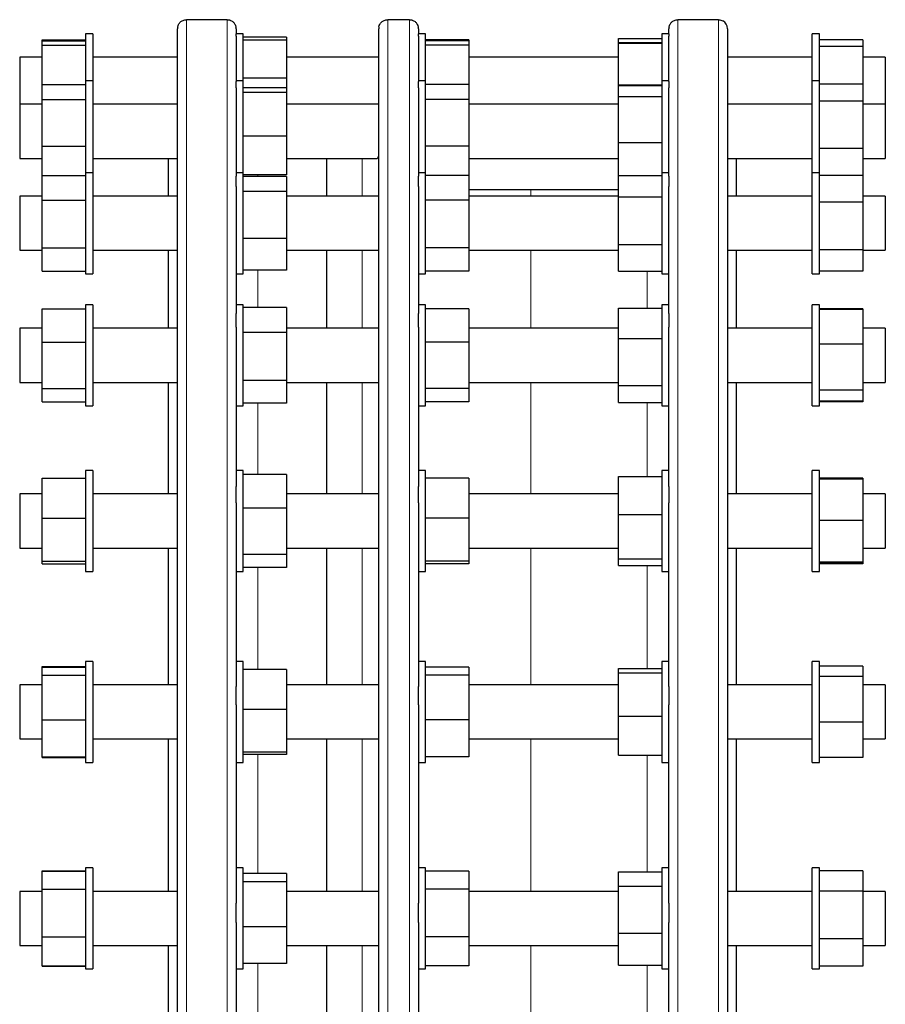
# Model space of a CAD drawing. Header units: millimetres. Extents: x 57 to 1880, y 65 to 1766.
# Tile 5 of 5: x 1400 to 1880, y 1198 to 1745. Entities that reach past the tile are written whole.
import ezdxf

# ---------------------------------------------------------------- set-up
doc = ezdxf.new("R2010")
doc.units = ezdxf.units.MM

msp = doc.modelspace()

# ---------------------------------------------------------------- linework, layer by layer
at = {"color": 7, "linetype": 'Continuous', "lineweight": 25}
for p, q in [((1515.1, 1744.75), (1492.6, 1744.75)), ((1616.21, 1744.75), (1604.21, 1744.75)), ((1787.6, 1744.75), (1765.1, 1744.75)), ((1790.1, 1744.1), (1790.1, 1744.09)), ((1487.6, 634.77), (1487.6, 1739.77)), ((1520.1, 1739.77), (1520.1, 1736.96)), ((1599.21, 1187.27), (1599.21, 1739.77)), ((1621.21, 1739.77), (1621.21, 1736.96)), ((1760.1, 1736.96), (1760.1, 1739.77)), ((1792.6, 1739.77), (1792.6, 1187.27)), ((1412.6, 1733.5), (1436.6, 1733.5)), ((1412.6, 1733.1), (1412.6, 1733.5)), ((1412.6, 1733.1), (1436.6, 1733.1)), ((1412.6, 1730.63), (1412.6, 1733.1)), ((1440.6, 1736.96), (1436.6, 1736.96)), ((1436.6, 1736.96), (1436.6, 1710.8)), ((1440.6, 1736.96), (1440.6, 1710.8)), ((1524.1, 1736.96), (1520.1, 1736.96)), ((1520.1, 1735.66), (1520.1, 1736.96)), ((1520.1, 1735.66), (1520.1, 1710.52)), ((1524.1, 1710.8), (1524.1, 1736.96)), ((1548.1, 1735.11), (1524.1, 1735.11)), ((1548.1, 1733.43), (1524.1, 1733.43)), ((1548.1, 1735.11), (1548.1, 1733.43)), ((1548.1, 1733.43), (1548.1, 1712.24)), ((1625.21, 1736.96), (1621.21, 1736.96)), ((1621.21, 1735.66), (1621.21, 1736.96)), ((1621.21, 1735.66), (1621.21, 1710.52)), ((1625.21, 1710.8), (1625.21, 1736.96)), ((1649.21, 1733.51), (1625.21, 1733.51)), ((1649.21, 1733.09), (1625.21, 1733.09)), ((1649.21, 1733.51), (1649.21, 1733.09)), ((1649.21, 1733.09), (1649.21, 1730.64)), ((1732.1, 1734.25), (1756.1, 1734.25)), ((1732.1, 1732.11), (1732.1, 1734.25)), ((1732.1, 1732.11), (1756.1, 1732.11)), ((1732.1, 1731.81), (1732.1, 1732.11)), ((1760.1, 1736.96), (1756.1, 1736.96)), ((1756.1, 1736.96), (1756.1, 1710.8)), ((1760.1, 1736.96), (1760.1, 1735.66)), ((1760.1, 1710.52), (1760.1, 1735.66)), ((1843.6, 1736.96), (1839.6, 1736.96)), ((1839.6, 1710.8), (1839.6, 1736.96)), ((1843.6, 1710.8), (1843.6, 1736.96)), ((1867.6, 1733.58), (1843.6, 1733.58)), ((1867.6, 1733.58), (1867.6, 1729.9)), ((1412.6, 1708.8), (1412.6, 1730.63)), ((1412.6, 1730.63), (1436.6, 1730.63)), ((1649.21, 1730.64), (1625.21, 1730.64)), ((1649.21, 1730.64), (1649.21, 1708.8)), ((1732.1, 1708.66), (1732.1, 1731.81)), ((1732.1, 1731.81), (1756.1, 1731.81)), ((1867.6, 1729.9), (1843.6, 1729.9)), ((1867.6, 1729.9), (1867.6, 1709.02)), ((1412.6, 1723.96), (1400.1, 1723.96)), ((1400.1, 1723.96), (1400.1, 1705.63)), ((1487.6, 1723.96), (1440.6, 1723.96)), ((1599.21, 1723.96), (1548.1, 1723.96)), ((1732.1, 1723.96), (1649.21, 1723.96)), ((1839.6, 1723.96), (1792.6, 1723.96)), ((1880.1, 1723.96), (1867.6, 1723.96)), ((1880.1, 1723.96), (1880.1, 1705.63)), ((1440.6, 1710.8), (1436.6, 1710.8)), ((1436.6, 1710.8), (1436.6, 1674.06)), ((1440.6, 1710.8), (1440.6, 1674.06)), ((1524.1, 1710.8), (1520.1, 1710.8)), ((1520.1, 1706.95), (1520.1, 1710.52)), ((1548.1, 1712.24), (1524.1, 1712.24)), ((1524.1, 1659.8), (1524.1, 1710.8)), ((1548.1, 1712.24), (1548.1, 1707.02)), ((1625.21, 1710.8), (1621.21, 1710.8)), ((1621.21, 1706.95), (1621.21, 1710.52)), ((1625.21, 1659.8), (1625.21, 1710.8)), ((1760.1, 1710.8), (1756.1, 1710.8)), ((1756.1, 1710.8), (1756.1, 1676.26)), ((1760.1, 1710.52), (1760.1, 1706.95)), ((1843.6, 1710.8), (1839.6, 1710.8)), ((1839.6, 1659.8), (1839.6, 1710.8)), ((1843.6, 1659.8), (1843.6, 1710.8)), ((1400.1, 1705.63), (1400.1, 1697.8)), ((1412.6, 1708.8), (1436.6, 1708.8)), ((1412.6, 1700.51), (1412.6, 1708.8)), ((1520.1, 1706.95), (1520.1, 1657.93)), ((1548.1, 1707.02), (1524.1, 1707.02)), ((1548.1, 1707.02), (1548.1, 1704.35)), ((1621.21, 1706.95), (1621.21, 1657.93)), ((1649.21, 1708.8), (1625.21, 1708.8)), ((1649.21, 1708.8), (1649.21, 1700.52)), ((1732.1, 1708.27), (1732.1, 1708.66)), ((1732.1, 1708.66), (1756.1, 1708.66)), ((1732.1, 1708.27), (1756.1, 1708.27)), ((1732.1, 1702.07), (1732.1, 1708.27)), ((1760.1, 1657.93), (1760.1, 1706.95)), ((1867.6, 1709.02), (1843.6, 1709.02)), ((1867.6, 1709.02), (1867.6, 1699.58)), ((1880.1, 1705.63), (1880.1, 1697.8)), ((1412.6, 1674.51), (1412.6, 1700.51)), ((1412.6, 1700.51), (1436.6, 1700.51)), ((1548.1, 1704.35), (1524.1, 1704.35)), ((1548.1, 1704.35), (1548.1, 1680.13)), ((1649.21, 1700.52), (1625.21, 1700.52)), ((1649.21, 1700.52), (1649.21, 1674.53)), ((1732.1, 1676.6), (1732.1, 1702.07)), ((1732.1, 1702.07), (1756.1, 1702.07)), ((1867.6, 1699.58), (1843.6, 1699.58)), ((1867.6, 1699.58), (1867.6, 1673.36)), ((1412.6, 1697.8), (1400.1, 1697.8)), ((1400.1, 1697.8), (1400.1, 1676.3)), ((1487.6, 1697.8), (1440.6, 1697.8)), ((1599.21, 1697.8), (1548.1, 1697.8)), ((1599.21, 1697.8), (1599.21, 1697.88)), ((1732.1, 1697.8), (1649.21, 1697.8)), ((1839.6, 1697.8), (1792.6, 1697.8)), ((1880.1, 1697.8), (1867.6, 1697.8)), ((1880.1, 1697.8), (1880.1, 1676.3)), ((1548.1, 1680.13), (1524.1, 1680.13)), ((1548.1, 1680.13), (1548.1, 1658.59)), ((1400.1, 1676.3), (1400.1, 1667.8)), ((1412.6, 1674.51), (1436.6, 1674.51)), ((1412.6, 1658.35), (1412.6, 1674.51)), ((1436.6, 1674.06), (1436.6, 1659.8)), ((1440.6, 1674.06), (1440.6, 1659.8)), ((1649.21, 1674.53), (1625.21, 1674.53)), ((1649.21, 1674.53), (1649.21, 1658.35)), ((1732.1, 1676.6), (1756.1, 1676.6)), ((1732.1, 1658.3), (1732.1, 1676.6)), ((1756.1, 1676.26), (1756.1, 1659.8)), ((1867.6, 1673.36), (1843.6, 1673.36)), ((1867.6, 1673.36), (1867.6, 1658.3)), ((1880.1, 1676.3), (1880.1, 1667.8)), ((1400.1, 1667.8), (1412.6, 1667.8)), ((1440.6, 1667.8), (1487.6, 1667.8)), ((1482.6, 1646.8), (1482.6, 1667.8)), ((1548.1, 1667.8), (1598.2, 1667.8)), ((1570.21, 1667.8), (1570.21, 1646.8)), ((1649.21, 1667.8), (1732.1, 1667.8)), ((1792.6, 1667.8), (1839.6, 1667.8)), ((1797.6, 1646.8), (1797.6, 1667.8)), ((1867.6, 1667.8), (1880.1, 1667.8)), ((1412.6, 1644.65), (1412.6, 1658.35)), ((1412.6, 1658.35), (1436.6, 1658.35)), ((1440.6, 1659.8), (1436.6, 1659.8)), ((1436.6, 1659.8), (1436.6, 1617.35)), ((1440.6, 1659.8), (1440.6, 1617.35)), ((1524.1, 1659.8), (1520.1, 1659.8)), ((1520.1, 1652.18), (1520.1, 1657.93)), ((1524.1, 1603.8), (1524.1, 1659.8)), ((1548.1, 1658.59), (1524.1, 1658.59)), ((1548.1, 1657.83), (1524.1, 1657.83)), ((1548.1, 1657.83), (1548.1, 1649.35)), ((1625.21, 1659.8), (1621.21, 1659.8)), ((1621.21, 1652.18), (1621.21, 1657.93)), ((1625.21, 1603.8), (1625.21, 1659.8)), ((1649.21, 1658.35), (1625.21, 1658.35)), ((1649.21, 1658.35), (1649.21, 1644.66)), ((1732.1, 1658.3), (1756.1, 1658.3)), ((1732.1, 1646.51), (1732.1, 1658.3)), ((1760.1, 1659.8), (1756.1, 1659.8)), ((1756.1, 1659.8), (1756.1, 1619.36)), ((1760.1, 1657.93), (1760.1, 1652.18)), ((1843.6, 1659.8), (1839.6, 1659.8)), ((1839.6, 1603.8), (1839.6, 1659.8)), ((1843.6, 1603.8), (1843.6, 1659.8)), ((1867.6, 1658.3), (1843.6, 1658.3)), ((1867.6, 1658.3), (1867.6, 1643.57)), ((1520.1, 1652.18), (1520.1, 1581.74)), ((1621.21, 1652.18), (1621.21, 1581.74)), ((1683.6, 1650.27), (1649.21, 1650.27)), ((1732.1, 1650.27), (1683.6, 1650.27)), ((1760.1, 1581.74), (1760.1, 1652.18)), ((1412.6, 1646.8), (1400.1, 1646.8)), ((1400.1, 1646.8), (1400.1, 1622.44)), ((1412.6, 1644.65), (1436.6, 1644.65)), ((1412.6, 1618.1), (1412.6, 1644.65)), ((1487.6, 1646.8), (1440.6, 1646.8)), ((1548.1, 1649.35), (1524.1, 1649.35)), ((1548.1, 1649.35), (1548.1, 1623.31)), ((1599.21, 1646.8), (1548.1, 1646.8)), ((1649.21, 1644.66), (1625.21, 1644.66)), ((1732.1, 1646.8), (1649.21, 1646.8)), ((1649.21, 1644.66), (1649.21, 1618.11)), ((1732.1, 1646.51), (1756.1, 1646.51)), ((1732.1, 1620), (1732.1, 1646.51)), ((1839.6, 1646.8), (1792.6, 1646.8)), ((1880.1, 1646.8), (1867.6, 1646.8)), ((1880.1, 1646.8), (1880.1, 1622.44)), ((1867.6, 1643.57), (1843.6, 1643.57)), ((1867.6, 1643.57), (1867.6, 1617.06)), ((1548.1, 1623.31), (1524.1, 1623.31)), ((1548.1, 1623.31), (1548.1, 1605.76)), ((1400.1, 1622.44), (1400.1, 1616.8)), ((1412.6, 1618.1), (1436.6, 1618.1)), ((1412.6, 1605.24), (1412.6, 1618.1)), ((1436.6, 1617.35), (1436.6, 1603.8)), ((1440.6, 1617.35), (1440.6, 1603.8)), ((1649.21, 1618.11), (1625.21, 1618.11)), ((1649.21, 1618.11), (1649.21, 1605.24)), ((1732.1, 1620), (1756.1, 1620)), ((1732.1, 1605.29), (1732.1, 1620)), ((1756.1, 1619.36), (1756.1, 1603.8)), ((1880.1, 1622.44), (1880.1, 1616.8)), ((1400.1, 1616.8), (1412.6, 1616.8)), ((1440.6, 1616.8), (1487.6, 1616.8)), ((1482.6, 1573.5), (1482.6, 1616.8)), ((1548.1, 1616.8), (1598.79, 1616.8)), ((1570.21, 1616.8), (1570.21, 1573.5)), ((1649.21, 1616.8), (1732.1, 1616.8)), ((1792.6, 1616.8), (1839.6, 1616.8)), ((1797.6, 1573.5), (1797.6, 1616.8)), ((1867.6, 1617.06), (1843.6, 1617.06)), ((1867.6, 1617.06), (1867.6, 1605.29)), ((1867.6, 1616.8), (1880.1, 1616.8)), ((1412.6, 1605.24), (1436.6, 1605.24)), ((1436.6, 1603.8), (1440.6, 1603.8)), ((1520.1, 1603.8), (1524.1, 1603.8)), ((1548.1, 1605.76), (1524.1, 1605.76)), ((1621.21, 1603.8), (1625.21, 1603.8)), ((1649.21, 1605.24), (1625.21, 1605.24)), ((1732.1, 1605.29), (1756.1, 1605.29)), ((1756.1, 1603.8), (1760.1, 1603.8)), ((1839.6, 1603.8), (1843.6, 1603.8)), ((1867.6, 1605.29), (1843.6, 1605.29)), ((1867.6, 1605.24), (1843.6, 1605.24)), ((1867.6, 1605.29), (1867.6, 1605.24)), ((1440.6, 1586.5), (1436.6, 1586.5)), ((1436.6, 1586.5), (1436.6, 1539.08)), ((1440.6, 1586.5), (1440.6, 1539.08)), ((1524.1, 1586.5), (1520.1, 1586.5)), ((1524.1, 1530.5), (1524.1, 1586.5)), ((1548.1, 1585.05), (1524.1, 1585.05)), ((1548.1, 1585.05), (1548.1, 1571.18)), ((1625.21, 1586.5), (1621.21, 1586.5)), ((1625.21, 1530.5), (1625.21, 1586.5)), ((1732.1, 1584.71), (1756.1, 1584.71)), ((1732.1, 1567.92), (1732.1, 1584.71)), ((1760.1, 1586.5), (1756.1, 1586.5)), ((1756.1, 1586.5), (1756.1, 1540.79)), ((1843.6, 1586.5), (1839.6, 1586.5)), ((1839.6, 1530.5), (1839.6, 1586.5)), ((1843.6, 1530.5), (1843.6, 1586.5)), ((1412.6, 1565.86), (1412.6, 1584.28)), ((1412.6, 1584.28), (1436.6, 1584.28)), ((1520.1, 1574.1), (1520.1, 1581.74)), ((1621.21, 1574.1), (1621.21, 1581.74)), ((1649.21, 1584.28), (1625.21, 1584.28)), ((1649.21, 1584.28), (1649.21, 1565.87)), ((1760.1, 1581.74), (1760.1, 1574.1)), ((1867.6, 1584.33), (1843.6, 1584.33)), ((1867.6, 1583.95), (1843.6, 1583.95)), ((1867.6, 1584.33), (1867.6, 1583.95)), ((1867.6, 1583.95), (1867.6, 1564.67)), ((1412.6, 1573.5), (1400.1, 1573.5)), ((1400.1, 1573.5), (1400.1, 1546.77)), ((1487.6, 1573.5), (1440.6, 1573.5)), ((1520.1, 1574.1), (1520.1, 1485.77)), ((1599.21, 1573.5), (1548.1, 1573.5)), ((1621.21, 1574.1), (1621.21, 1485.77)), ((1732.1, 1573.5), (1649.21, 1573.5)), ((1760.1, 1485.77), (1760.1, 1574.1)), ((1839.6, 1573.5), (1792.6, 1573.5)), ((1880.1, 1573.5), (1867.6, 1573.5)), ((1880.1, 1573.5), (1880.1, 1546.77)), ((1548.1, 1571.18), (1524.1, 1571.18)), ((1548.1, 1571.18), (1548.1, 1544.63)), ((1412.6, 1565.86), (1436.6, 1565.86)), ((1412.6, 1540.08), (1412.6, 1565.86)), ((1649.21, 1565.87), (1625.21, 1565.87)), ((1649.21, 1565.87), (1649.21, 1540.09)), ((1732.1, 1541.7), (1732.1, 1567.92)), ((1732.1, 1567.92), (1756.1, 1567.92)), ((1867.6, 1564.67), (1843.6, 1564.67)), ((1867.6, 1564.67), (1867.6, 1539.22)), ((1400.1, 1546.77), (1400.1, 1543.5)), ((1880.1, 1546.77), (1880.1, 1543.5)), ((1400.1, 1543.5), (1412.6, 1543.5)), ((1440.6, 1543.5), (1487.6, 1543.5)), ((1482.6, 1481.58), (1482.6, 1543.5)), ((1548.1, 1544.63), (1524.1, 1544.63)), ((1548.1, 1544.63), (1548.1, 1531.95)), ((1548.1, 1543.5), (1599.18, 1543.5)), ((1570.21, 1543.5), (1570.21, 1481.58)), ((1649.21, 1543.5), (1732.1, 1543.5)), ((1732.1, 1541.7), (1756.1, 1541.7)), ((1732.1, 1532.28), (1732.1, 1541.7)), ((1756.1, 1540.79), (1756.1, 1530.5)), ((1792.6, 1543.5), (1839.6, 1543.5)), ((1797.6, 1481.58), (1797.6, 1543.5)), ((1867.6, 1543.5), (1880.1, 1543.5)), ((1412.6, 1540.08), (1436.6, 1540.08)), ((1412.6, 1532.72), (1412.6, 1540.08)), ((1436.6, 1539.08), (1436.6, 1530.5)), ((1440.6, 1539.08), (1440.6, 1530.5)), ((1649.21, 1540.09), (1625.21, 1540.09)), ((1649.21, 1540.09), (1649.21, 1532.71)), ((1867.6, 1539.22), (1843.6, 1539.22)), ((1867.6, 1539.22), (1867.6, 1533.04)), ((1412.6, 1532.72), (1436.6, 1532.72)), ((1436.6, 1530.5), (1440.6, 1530.5)), ((1520.1, 1530.5), (1524.1, 1530.5)), ((1548.1, 1531.95), (1524.1, 1531.95)), ((1621.21, 1530.5), (1625.21, 1530.5)), ((1649.21, 1532.71), (1625.21, 1532.71)), ((1732.1, 1532.28), (1756.1, 1532.28)), ((1756.1, 1530.5), (1760.1, 1530.5)), ((1839.6, 1530.5), (1843.6, 1530.5)), ((1867.6, 1533.04), (1843.6, 1533.04)), ((1867.6, 1532.67), (1843.6, 1532.67)), ((1867.6, 1533.04), (1867.6, 1532.67)), ((1440.6, 1494.58), (1436.6, 1494.58)), ((1436.6, 1494.58), (1436.6, 1443.16)), ((1440.6, 1494.58), (1440.6, 1443.16)), ((1524.1, 1494.58), (1520.1, 1494.58)), ((1524.1, 1438.58), (1524.1, 1494.58)), ((1548.1, 1492.31), (1524.1, 1492.31)), ((1548.1, 1492.31), (1548.1, 1473.75)), ((1625.21, 1494.58), (1621.21, 1494.58)), ((1625.21, 1438.58), (1625.21, 1494.58)), ((1760.1, 1494.58), (1756.1, 1494.58)), ((1756.1, 1494.58), (1756.1, 1444.49)), ((1843.6, 1494.58), (1839.6, 1494.58)), ((1839.6, 1438.58), (1839.6, 1494.58)), ((1843.6, 1438.58), (1843.6, 1494.58)), ((1412.6, 1490.3), (1436.6, 1490.3)), ((1412.6, 1468.08), (1412.6, 1490.3)), ((1649.21, 1490.3), (1625.21, 1490.3)), ((1649.21, 1490.3), (1649.21, 1468.1)), ((1732.1, 1491.19), (1756.1, 1491.19)), ((1732.1, 1470.24), (1732.1, 1491.19)), ((1867.6, 1490.39), (1843.6, 1490.39)), ((1867.6, 1489.72), (1843.6, 1489.72)), ((1867.6, 1490.39), (1867.6, 1489.72)), ((1867.6, 1489.72), (1867.6, 1466.86)), ((1412.6, 1481.58), (1400.1, 1481.58)), ((1400.1, 1481.58), (1400.1, 1453.07)), ((1487.6, 1481.58), (1440.6, 1481.58)), ((1520.1, 1476.62), (1520.1, 1485.77)), ((1599.21, 1481.58), (1548.1, 1481.58)), ((1621.21, 1476.62), (1621.21, 1485.77)), ((1732.1, 1481.58), (1649.21, 1481.58)), ((1760.1, 1485.77), (1760.1, 1476.62)), ((1839.6, 1481.58), (1792.6, 1481.58)), ((1880.1, 1481.58), (1867.6, 1481.58)), ((1880.1, 1481.58), (1880.1, 1453.07)), ((1520.1, 1476.62), (1520.1, 1374.84)), ((1621.21, 1476.62), (1621.21, 1374.84)), ((1760.1, 1374.84), (1760.1, 1476.62)), ((1548.1, 1473.75), (1524.1, 1473.75)), ((1548.1, 1473.75), (1548.1, 1448.02)), ((1732.1, 1445.63), (1732.1, 1470.24)), ((1732.1, 1470.24), (1756.1, 1470.24)), ((1412.6, 1468.08), (1436.6, 1468.08)), ((1412.6, 1444.37), (1412.6, 1468.08)), ((1649.21, 1468.1), (1625.21, 1468.1)), ((1649.21, 1468.1), (1649.21, 1444.38)), ((1867.6, 1466.86), (1843.6, 1466.86)), ((1867.6, 1466.86), (1867.6, 1443.72)), ((1400.1, 1453.07), (1400.1, 1451.58)), ((1400.1, 1451.58), (1412.6, 1451.58)), ((1440.6, 1451.58), (1487.6, 1451.58)), ((1482.6, 1375.66), (1482.6, 1451.58)), ((1548.1, 1448.02), (1524.1, 1448.02)), ((1548.1, 1451.58), (1599.21, 1451.58)), ((1548.1, 1448.02), (1548.1, 1440.85)), ((1570.21, 1451.58), (1570.21, 1375.66)), ((1649.21, 1451.58), (1732.1, 1451.58)), ((1792.6, 1451.58), (1839.6, 1451.58)), ((1797.6, 1375.66), (1797.6, 1451.58)), ((1867.6, 1451.58), (1880.1, 1451.58)), ((1880.1, 1453.07), (1880.1, 1451.58)), ((1412.6, 1444.37), (1436.6, 1444.37)), ((1412.6, 1442.87), (1412.6, 1444.37)), ((1412.6, 1442.87), (1436.6, 1442.87)), ((1436.6, 1443.16), (1436.6, 1438.58)), ((1440.6, 1443.16), (1440.6, 1438.58)), ((1649.21, 1444.38), (1625.21, 1444.38)), ((1649.21, 1442.86), (1625.21, 1442.86)), ((1649.21, 1444.38), (1649.21, 1442.86)), ((1732.1, 1445.63), (1756.1, 1445.63)), ((1732.1, 1441.97), (1732.1, 1445.63)), ((1756.1, 1444.49), (1756.1, 1438.58)), ((1867.6, 1443.72), (1843.6, 1443.72)), ((1867.6, 1443.45), (1843.6, 1443.45)), ((1867.6, 1442.78), (1843.6, 1442.78)), ((1867.6, 1443.72), (1867.6, 1443.45)), ((1867.6, 1443.45), (1867.6, 1442.78)), ((1436.6, 1438.58), (1440.6, 1438.58)), ((1520.1, 1438.58), (1524.1, 1438.58)), ((1548.1, 1440.85), (1524.1, 1440.85)), ((1621.21, 1438.58), (1625.21, 1438.58)), ((1732.1, 1441.97), (1756.1, 1441.97)), ((1756.1, 1438.58), (1760.1, 1438.58)), ((1839.6, 1438.58), (1843.6, 1438.58)), ((1440.6, 1388.66), (1436.6, 1388.66)), ((1436.6, 1388.66), (1436.6, 1334.41)), ((1440.6, 1388.66), (1440.6, 1334.41)), ((1524.1, 1388.66), (1520.1, 1388.66)), ((1524.1, 1332.66), (1524.1, 1388.66)), ((1625.21, 1388.66), (1621.21, 1388.66)), ((1625.21, 1332.66), (1625.21, 1388.66)), ((1760.1, 1388.66), (1756.1, 1388.66)), ((1756.1, 1388.66), (1756.1, 1335.3)), ((1843.6, 1388.66), (1839.6, 1388.66)), ((1839.6, 1332.66), (1839.6, 1388.66)), ((1843.6, 1332.66), (1843.6, 1388.66)), ((1412.6, 1385.89), (1436.6, 1385.89)), ((1412.6, 1385.56), (1412.6, 1385.89)), ((1412.6, 1385.56), (1436.6, 1385.56)), ((1412.6, 1381.12), (1412.6, 1385.56)), ((1548.1, 1384.28), (1524.1, 1384.28)), ((1548.1, 1384.28), (1548.1, 1361.96)), ((1649.21, 1385.55), (1625.21, 1385.55)), ((1649.21, 1385.55), (1649.21, 1381.13)), ((1732.1, 1384.72), (1756.1, 1384.72)), ((1732.1, 1382.43), (1732.1, 1384.72)), ((1732.1, 1358.38), (1732.1, 1382.43)), ((1732.1, 1382.43), (1756.1, 1382.43)), ((1867.6, 1385.96), (1843.6, 1385.96)), ((1867.6, 1385.96), (1867.6, 1380.32)), ((1412.6, 1381.12), (1436.6, 1381.12)), ((1412.6, 1356.22), (1412.6, 1381.12)), ((1649.21, 1381.13), (1625.21, 1381.13)), ((1649.21, 1381.13), (1649.21, 1356.24)), ((1867.6, 1380.32), (1843.6, 1380.32)), ((1867.6, 1380.32), (1867.6, 1355.02)), ((1412.6, 1375.66), (1400.1, 1375.66)), ((1400.1, 1375.66), (1400.1, 1346.04)), ((1487.6, 1375.66), (1440.6, 1375.66)), ((1520.1, 1364.64), (1520.1, 1374.84)), ((1599.21, 1375.66), (1548.1, 1375.66)), ((1621.21, 1364.64), (1621.21, 1374.84)), ((1732.1, 1375.66), (1649.21, 1375.66)), ((1760.1, 1374.84), (1760.1, 1364.64)), ((1839.6, 1375.66), (1792.6, 1375.66)), ((1880.1, 1375.66), (1867.6, 1375.66)), ((1880.1, 1375.66), (1880.1, 1346.04)), ((1520.1, 1364.64), (1520.1, 1254.49)), ((1548.1, 1361.96), (1524.1, 1361.96)), ((1548.1, 1361.96), (1548.1, 1338.34)), ((1621.21, 1364.64), (1621.21, 1254.49)), ((1760.1, 1254.49), (1760.1, 1364.64)), ((1412.6, 1356.22), (1436.6, 1356.22)), ((1412.6, 1335.77), (1412.6, 1356.22)), ((1649.21, 1356.24), (1625.21, 1356.24)), ((1649.21, 1356.24), (1649.21, 1335.77)), ((1732.1, 1358.38), (1756.1, 1358.38)), ((1732.1, 1336.6), (1732.1, 1358.38)), ((1867.6, 1355.02), (1843.6, 1355.02)), ((1867.6, 1355.02), (1867.6, 1335.37)), ((1400.1, 1346.04), (1400.1, 1345.66)), ((1400.1, 1345.66), (1412.6, 1345.66)), ((1440.6, 1345.66), (1487.6, 1345.66)), ((1482.6, 1261.05), (1482.6, 1345.66)), ((1548.1, 1345.66), (1599.21, 1345.66)), ((1570.21, 1345.66), (1570.21, 1261.05)), ((1649.21, 1345.66), (1732.1, 1345.66)), ((1792.6, 1345.66), (1839.6, 1345.66)), ((1797.6, 1261.05), (1797.6, 1345.66)), ((1867.6, 1345.66), (1880.1, 1345.66)), ((1880.1, 1346.04), (1880.1, 1345.66)), ((1412.6, 1335.77), (1436.6, 1335.77)), ((1412.6, 1335.43), (1412.6, 1335.77)), ((1412.6, 1335.43), (1436.6, 1335.43)), ((1436.6, 1334.41), (1436.6, 1332.66)), ((1440.6, 1334.41), (1440.6, 1332.66)), ((1548.1, 1338.34), (1524.1, 1338.34)), ((1548.1, 1337.04), (1524.1, 1337.04)), ((1548.1, 1338.34), (1548.1, 1337.04)), ((1649.21, 1335.77), (1625.21, 1335.77)), ((1732.1, 1336.6), (1756.1, 1336.6)), ((1756.1, 1335.3), (1756.1, 1332.66)), ((1867.6, 1335.37), (1843.6, 1335.37)), ((1436.6, 1332.66), (1440.6, 1332.66)), ((1520.1, 1332.66), (1524.1, 1332.66)), ((1621.21, 1332.66), (1625.21, 1332.66)), ((1756.1, 1332.66), (1760.1, 1332.66)), ((1839.6, 1332.66), (1843.6, 1332.66)), ((1440.6, 1274.05), (1436.6, 1274.05)), ((1436.6, 1274.05), (1436.6, 1218.29)), ((1440.6, 1274.05), (1440.6, 1218.29)), ((1524.1, 1274.05), (1520.1, 1274.05)), ((1524.1, 1218.05), (1524.1, 1274.05)), ((1625.21, 1274.05), (1621.21, 1274.05)), ((1625.21, 1218.05), (1625.21, 1274.05)), ((1760.1, 1274.05), (1756.1, 1274.05)), ((1756.1, 1274.05), (1756.1, 1218.68)), ((1843.6, 1274.05), (1839.6, 1274.05)), ((1839.6, 1218.05), (1839.6, 1274.05)), ((1843.6, 1218.05), (1843.6, 1274.05)), ((1412.6, 1272.49), (1436.6, 1272.49)), ((1412.6, 1272.38), (1412.6, 1272.49)), ((1412.6, 1272.38), (1436.6, 1272.38)), ((1412.6, 1262.22), (1412.6, 1272.38)), ((1548.1, 1271.01), (1524.1, 1271.01)), ((1548.1, 1271.01), (1548.1, 1266.37)), ((1649.21, 1272.37), (1625.21, 1272.37)), ((1649.21, 1272.37), (1649.21, 1262.23)), ((1732.1, 1272), (1756.1, 1272)), ((1732.1, 1263.89), (1732.1, 1272)), ((1867.6, 1272.51), (1843.6, 1272.51)), ((1867.6, 1272.51), (1867.6, 1261.23)), ((1412.6, 1262.22), (1436.6, 1262.22)), ((1412.6, 1235.89), (1412.6, 1262.22)), ((1548.1, 1266.37), (1524.1, 1266.37)), ((1548.1, 1266.37), (1548.1, 1241.41)), ((1649.21, 1262.23), (1625.21, 1262.23)), ((1649.21, 1262.23), (1649.21, 1235.91)), ((1732.1, 1263.89), (1756.1, 1263.89)), ((1732.1, 1237.93), (1732.1, 1263.89)), ((1412.6, 1261.05), (1400.1, 1261.05)), ((1400.1, 1261.05), (1400.1, 1231.05)), ((1487.6, 1261.05), (1440.6, 1261.05)), ((1599.21, 1261.05), (1548.1, 1261.05)), ((1732.1, 1261.05), (1649.21, 1261.05)), ((1839.6, 1261.05), (1792.6, 1261.05)), ((1867.6, 1261.23), (1843.6, 1261.23)), ((1867.6, 1261.23), (1867.6, 1234.77)), ((1880.1, 1261.05), (1867.6, 1261.05)), ((1880.1, 1261.05), (1880.1, 1231.05)), ((1520.1, 1243.75), (1520.1, 1254.49)), ((1621.21, 1243.75), (1621.21, 1254.49)), ((1760.1, 1254.49), (1760.1, 1243.75)), ((1520.1, 1243.75), (1520.1, 1130.78)), ((1548.1, 1241.41), (1524.1, 1241.41)), ((1548.1, 1241.41), (1548.1, 1221.08)), ((1621.21, 1243.75), (1621.21, 1130.78)), ((1760.1, 1130.78), (1760.1, 1243.75)), ((1412.6, 1235.89), (1436.6, 1235.89)), ((1412.6, 1219.72), (1412.6, 1235.89)), ((1649.21, 1235.91), (1625.21, 1235.91)), ((1649.21, 1235.91), (1649.21, 1219.72)), ((1732.1, 1237.93), (1756.1, 1237.93)), ((1732.1, 1220.09), (1732.1, 1237.93)), ((1867.6, 1234.77), (1843.6, 1234.77)), ((1867.6, 1234.77), (1867.6, 1219.58)), ((1400.1, 1231.05), (1412.6, 1231.05)), ((1440.6, 1231.05), (1487.6, 1231.05)), ((1482.6, 1187.27), (1482.6, 1231.05)), ((1548.1, 1231.05), (1599.21, 1231.05)), ((1570.21, 1231.05), (1570.21, 1187.27)), ((1649.21, 1231.05), (1732.1, 1231.05)), ((1792.6, 1231.05), (1839.6, 1231.05)), ((1797.6, 1187.27), (1797.6, 1231.05)), ((1867.6, 1231.05), (1880.1, 1231.05)), ((1412.6, 1219.72), (1436.6, 1219.72)), ((1412.6, 1219.6), (1412.6, 1219.72)), ((1412.6, 1219.6), (1436.6, 1219.6)), ((1548.1, 1221.08), (1524.1, 1221.08)), ((1649.21, 1219.72), (1625.21, 1219.72)), ((1732.1, 1220.09), (1756.1, 1220.09)), ((1756.1, 1218.68), (1756.1, 1218.05)), ((1867.6, 1219.58), (1843.6, 1219.58)), ((1436.6, 1218.29), (1436.6, 1218.05)), ((1436.6, 1218.05), (1440.6, 1218.05)), ((1440.6, 1218.29), (1440.6, 1218.05)), ((1520.1, 1218.05), (1524.1, 1218.05)), ((1621.21, 1218.05), (1625.21, 1218.05)), ((1756.1, 1218.05), (1760.1, 1218.05)), ((1839.6, 1218.05), (1843.6, 1218.05))]:
    msp.add_line(p, q, dxfattribs=at)
at = {"color": 8, "linetype": 'Continuous', "lineweight": 18}
for p, q in [((1492.6, 1744.75), (1492.6, 629.78)), ((1515.1, 629.78), (1515.1, 1744.75)), ((1604.21, 1744.75), (1604.21, 629.78)), ((1616.21, 629.78), (1616.21, 1744.75)), ((1765.1, 1744.75), (1765.1, 629.78)), ((1787.6, 629.78), (1787.6, 1744.75)), ((1590.08, 1646.8), (1590.08, 1667.8)), ((1532.1, 1658.59), (1532.1, 1657.83)), ((1683.6, 1650.27), (1683.6, 1646.8)), ((1590.08, 1573.5), (1590.08, 1616.8)), ((1683.6, 1616.8), (1683.6, 1573.5)), ((1532.1, 1605.76), (1532.1, 1585.05)), ((1748.1, 1584.71), (1748.1, 1605.29)), ((1590.08, 1481.58), (1590.08, 1543.5)), ((1683.6, 1543.5), (1683.6, 1481.58)), ((1532.1, 1531.95), (1532.1, 1492.31)), ((1748.1, 1491.19), (1748.1, 1532.28)), ((1590.08, 1375.66), (1590.08, 1451.58)), ((1683.6, 1451.58), (1683.6, 1375.66)), ((1532.1, 1440.85), (1532.1, 1384.28)), ((1748.1, 1384.72), (1748.1, 1441.97)), ((1590.08, 1261.05), (1590.08, 1345.66)), ((1683.6, 1345.66), (1683.6, 1261.05)), ((1532.1, 1337.04), (1532.1, 1271.01)), ((1748.1, 1272), (1748.1, 1336.6)), ((1590.08, 1187.27), (1590.08, 1231.05)), ((1683.6, 1231.05), (1683.6, 1143.48)), ((1532.1, 1221.08), (1532.1, 1187.27)), ((1748.1, 1155.04), (1748.1, 1220.09))]:
    msp.add_line(p, q, dxfattribs=at)
at = {"color": 7, "linetype": 'Continuous', "lineweight": 25}
for centre, start, end in [((1787.6, 1739.77), 0, 60), ((1492.6, 1739.77), 168.4659, 180), ((1515.1, 1739.77), 0, 11.5934), ((1604.21, 1739.77), 168.4659, 180), ((1616.21, 1739.77), 0, 11.5934), ((1765.1, 1739.77), 168.4659, 180)]:
    msp.add_arc(centre, 5, start, end, dxfattribs=at)
for points, knots in [([(1487.7, 1740.77), (1487.8, 1741.24), (1487.96, 1741.7), (1488.33, 1742.37), (1488.47, 1742.59), (1488.79, 1743.01), (1488.97, 1743.21), (1489.38, 1743.59), (1489.61, 1743.77), (1490.1, 1744.1), (1490.37, 1744.24), (1490.96, 1744.49), (1491.27, 1744.58), (1491.92, 1744.72), (1492.26, 1744.75), (1492.6, 1744.75)], [0, 0, 0, 0, 0.25, 0.25, 0.375, 0.375, 0.5, 0.5, 0.625, 0.625, 0.75, 0.75, 0.875, 0.875, 1, 1, 1, 1]), ([(1515.1, 1744.75), (1515.44, 1744.75), (1515.78, 1744.72), (1516.27, 1744.62), (1516.43, 1744.58), (1516.74, 1744.48), (1516.89, 1744.43), (1517.33, 1744.24), (1517.6, 1744.1), (1518.1, 1743.77), (1518.32, 1743.59), (1518.73, 1743.21), (1518.91, 1743.01), (1519.23, 1742.59), (1519.37, 1742.37), (1519.74, 1741.71), (1519.9, 1741.24), (1520, 1740.77)], [0, 0, 0, 0, 0.125, 0.125, 0.1875, 0.1875, 0.25, 0.25, 0.375, 0.375, 0.5, 0.5, 0.625, 0.625, 0.75, 0.75, 1, 1, 1, 1]), ([(1599.31, 1740.77), (1599.41, 1741.24), (1599.57, 1741.7), (1599.94, 1742.37), (1600.08, 1742.59), (1600.4, 1743.01), (1600.58, 1743.21), (1600.99, 1743.59), (1601.21, 1743.77), (1601.71, 1744.1), (1601.98, 1744.24), (1602.56, 1744.49), (1602.88, 1744.58), (1603.53, 1744.72), (1603.87, 1744.75), (1604.21, 1744.75)], [0, 0, 0, 0, 0.25, 0.25, 0.375, 0.375, 0.5, 0.5, 0.625, 0.625, 0.75, 0.75, 0.875, 0.875, 1, 1, 1, 1]), ([(1616.21, 1744.75), (1616.55, 1744.75), (1616.89, 1744.72), (1617.37, 1744.62), (1617.53, 1744.58), (1617.85, 1744.48), (1618, 1744.43), (1618.43, 1744.24), (1618.71, 1744.1), (1619.2, 1743.77), (1619.43, 1743.59), (1619.84, 1743.21), (1620.02, 1743.01), (1620.34, 1742.59), (1620.48, 1742.37), (1620.84, 1741.71), (1621.01, 1741.24), (1621.11, 1740.77)], [0, 0, 0, 0, 0.125, 0.125, 0.1875, 0.1875, 0.25, 0.25, 0.375, 0.375, 0.5, 0.5, 0.625, 0.625, 0.75, 0.75, 1, 1, 1, 1]), ([(1760.2, 1740.77), (1760.3, 1741.24), (1760.46, 1741.7), (1760.83, 1742.37), (1760.97, 1742.59), (1761.29, 1743.01), (1761.47, 1743.21), (1761.88, 1743.59), (1762.11, 1743.77), (1762.6, 1744.1), (1762.87, 1744.24), (1763.46, 1744.49), (1763.77, 1744.58), (1764.42, 1744.72), (1764.76, 1744.75), (1765.1, 1744.75)], [0, 0, 0, 0, 0.25, 0.25, 0.375, 0.375, 0.5, 0.5, 0.625, 0.625, 0.75, 0.75, 0.875, 0.875, 1, 1, 1, 1]), ([(1787.6, 1744.75), (1788.06, 1744.75), (1788.5, 1744.69), (1789.36, 1744.46), (1789.75, 1744.29), (1790.1, 1744.09)], [0, 0, 0, 0, 0.5, 0.5, 1, 1, 1, 1]), ([(1598.2, 1667.81), (1598.26, 1667.81), (1598.38, 1667.82), (1598.58, 1667.94), (1598.78, 1668.16), (1598.97, 1668.46), (1599.11, 1668.85), (1599.19, 1669.27), (1599.2, 1669.59), (1599.21, 1669.75)], [0, 0, 0, 0, 0.127451, 0.279774, 0.432093, 0.588368, 0.744616, 0.871889, 1, 1, 1, 1]), ([(1598.79, 1616.8), (1598.85, 1616.81), (1598.97, 1616.82), (1599.11, 1616.96), (1599.19, 1617.16), (1599.2, 1617.33), (1599.21, 1617.42)], [0, 0, 0, 0, 0.267233, 0.545378, 0.771942, 1, 1, 1, 1])]:
    msp.add_open_spline(points, degree=3, knots=knots, dxfattribs=at)

doc.saveas('drawing.dxf')
